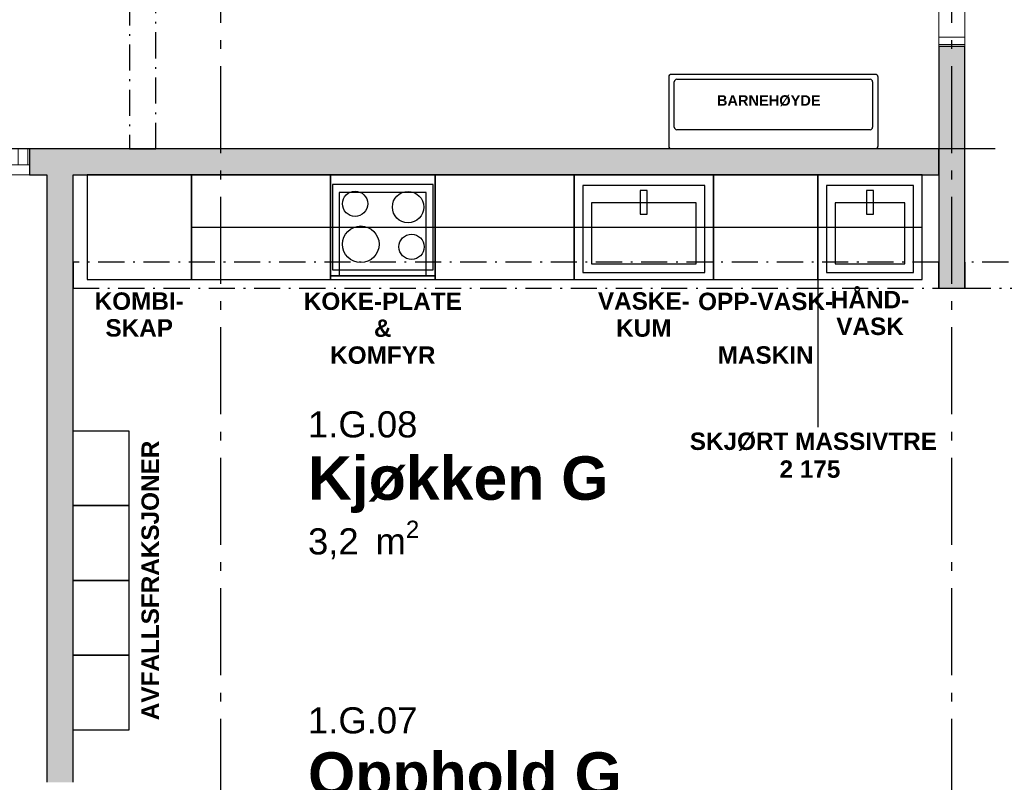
# Model space of a CAD drawing. Header units: millimetres. Extents: x 269 to 62306, y -15633 to 20300.
# Tile 42 of 90: x 43543 to 49202, y -10765 to -6383. Entities that reach past the tile are written whole.
import ezdxf
from ezdxf.enums import TextEntityAlignment as Align

# ---------------------------------------------------------------- set-up
doc = ezdxf.new("R2010")
doc.units = ezdxf.units.MM
doc.header["$LTSCALE"] = 0.5
doc.header["$MEASUREMENT"] = 0
for name, pattern in [('Akselinje', [1500, 1000, -200, 100, -200]), ('Over snittplan', [520, 300, -100, 20, -100]), ('PLINE', [0])]:
    doc.linetypes.add(name, pattern=pattern)
doc.layers.add('234- Vinduer_ dører_ porter(Nye konstruksjoner)', color=7, linetype='Continuous', lineweight=0)
for name, color, linetype in [('241- Bærende innervegger (Skravur)(Nye konstruksjoner)', 7, 'Continuous'), ('241- Bærende innervegger(Nye konstruksjoner)', 7, 'Continuous'), ('242- Ikke-bærende innervegger (Skravur)(Nye konstruksjoner)', 7, 'Continuous'), ('242- Ikke-bærende innervegger(Nye konstruksjoner)', 7, 'Continuous'), ('244- Vinduer_ dører_ foldevegger(Nye konstruksjoner)', 7, 'Continuous'), ('245- Skjørt tekst', 7, 'Continuous'), ('245- Skjørt(Nye konstruksjoner)', 7, 'Continuous'), ('273- Kjøkkeninnredning tekst(Nye konstruksjoner)', 7, 'Continuous'), ('273- Kjøkkeninnredning(Nye konstruksjoner)', 7, 'Continuous'), ('315---A Utstyr for sanitærinstallasjoner(Nye konstruksjoner)', 7, 'Continuous'), ('68-- Inventar (løst)(Nye konstruksjoner)', 7, 'Continuous'), ('82-- Modullinjer(Nye konstruksjoner)', 7, 'Continuous'), ('852- Teknisk_symbolsk informasjon_ bygning(Nye konstruksjoner)', 7, 'Continuous'), ('862- M___Nettoareal(Nye konstruksjoner)', 7, 'Continuous'), ('862- M___Nettoareal(Tekst)(Nye konstruksjoner)', 7, 'Continuous'), ('Sanitærlabel', 7, 'Continuous')]:
    doc.layers.add(name, color=color, linetype=linetype)
doc.styles.add('GENERATED_STYLE_1', font='Arial.ttf')
doc.styles.add('GENERATED_STYLE_2', font='Arial Bold.ttf')

# ---------------------------------------------------------------- blocks, each defined once
blk = doc.blocks.new('Innebygget ovn_2')
at = {"layer": '273- Kjøkkeninnredning(Nye konstruksjoner)', "linetype": 'PLINE'}
for p, q in [((550, 500), (50, 500)), ((50, 500), (50, 20)), ((550, 20), (550, 500))]:
    blk.add_line(p, q, dxfattribs=at)
at = {"layer": '273- Kjøkkeninnredning(Nye konstruksjoner)', "linetype": 'PLINE', "flags": 128}
blk.add_lwpolyline([(0, 20), (0, 0), (600, 0), (600, 20)], close=True, dxfattribs=at)
blk = doc.blocks.new('Opphold G_1.G.07_44', base_point=(46085.5, -10731.9))
at = {"layer": '862- M___Nettoareal(Tekst)(Nye konstruksjoner)', "insert": (45200, -10962.6), "char_height": 150, "attachment_point": 1, "style": 'GENERATED_STYLE_1'}
blk.add_mtext('\\A1;{\\pql;\\pt0,100;\\fArial|b0|i0|c0|p0;\\W1.000000;49,2\\fArial|b0|i0|c0|p0;\\W1.000000;\\A1{\\H.66x;\\S^  ;}\\fArial|b0|i0|c0|p0;\\W1.000000; m\\fArial|b0|i0|c0|p0;\\W1.000000;\\A1{\\H.66x;\\S2^  ;}}', dxfattribs=at)
at = {"layer": '862- M___Nettoareal(Tekst)(Nye konstruksjoner)'}
for tag, height, style, p in [('ROOM_NUMBER', 150, 'GENERATED_STYLE_1', (45200, -10334)), ('ROOM_NAME', 250, 'GENERATED_STYLE_2', (45200, -10592.6))]:
    blk.add_attdef(tag, text='', height=height, dxfattribs=dict(at, style=style)).set_placement(p, align=Align.TOP_LEFT)
blk = doc.blocks.new('Kjøkken G_1.G.08_47', base_point=(46047.9, -9030.9))
at = {"layer": '862- M___Nettoareal(Tekst)(Nye konstruksjoner)', "insert": (45200, -9261.6), "char_height": 150, "attachment_point": 1, "style": 'GENERATED_STYLE_1'}
blk.add_mtext('\\A1;{\\pql;\\pt0,100;\\fArial|b0|i0|c0|p0;\\W1.000000;3,2\\fArial|b0|i0|c0|p0;\\W1.000000;\\A1{\\H.66x;\\S^  ;}\\fArial|b0|i0|c0|p0;\\W1.000000; m\\fArial|b0|i0|c0|p0;\\W1.000000;\\A1{\\H.66x;\\S2^  ;}}', dxfattribs=at)
at = {"layer": '862- M___Nettoareal(Tekst)(Nye konstruksjoner)'}
for tag, height, style, p in [('ROOM_NUMBER', 150, 'GENERATED_STYLE_1', (45200, -8633)), ('ROOM_NAME', 250, 'GENERATED_STYLE_2', (45200, -8891.6))]:
    blk.add_attdef(tag, text='', height=height, dxfattribs=dict(at, style=style)).set_placement(p, align=Align.TOP_LEFT)
blk = doc.blocks.new('Fellesareal_1.G.06_78', base_point=(46513.6, -5349.6))
at = {"layer": '862- M___Nettoareal(Tekst)(Nye konstruksjoner)', "insert": (45627.3, -5580.3), "char_height": 150, "attachment_point": 1, "style": 'GENERATED_STYLE_1'}
blk.add_mtext('\\A1;{\\pql;\\pt0,100;\\fArial|b0|i0|c0|p0;\\W1.000000;25,4\\fArial|b0|i0|c0|p0;\\W1.000000;\\A1{\\H.66x;\\S^  ;}\\fArial|b0|i0|c0|p0;\\W1.000000; m\\fArial|b0|i0|c0|p0;\\W1.000000;\\A1{\\H.66x;\\S2^  ;}}', dxfattribs=at)
at = {"layer": '862- M___Nettoareal(Tekst)(Nye konstruksjoner)'}
for tag, height, style, p in [('ROOM_NUMBER', 150, 'GENERATED_STYLE_1', (45627.3, -4951.8)), ('ROOM_NAME', 250, 'GENERATED_STYLE_2', (45627.3, -5210.3))]:
    blk.add_attdef(tag, text='', height=height, dxfattribs=dict(at, style=style)).set_placement(p, align=Align.TOP_LEFT)
blk = doc.blocks.new('Vindu_11')
at = {"layer": '234- Vinduer_ dører_ porter(Nye konstruksjoner)', "linetype": 'PLINE'}
for p, q in [((-705, 0), (705, 0)), ((-705, 0), (-695, 0)), ((-695, 0), (-639, 0)), ((-695, -92), (-695, 0)), ((-639, 0), (-639, -92)), ((-639, 0), (639, 0)), ((639, -92), (639, 0)), ((639, 0), (695, 0)), ((695, 0), (705, 0)), ((695, -92), (695, 0)), ((-695, -92), (-705, -92)), ((-639, -92), (-695, -92)), ((639, -92), (-639, -92)), ((695, -92), (639, -92)), ((705, -92), (695, -92)), ((-705, -150), (705, -150))]:
    blk.add_line(p, q, dxfattribs=at)
at = {"layer": '244- Vinduer_ dører_ foldevegger(Nye konstruksjoner)', "linetype": 'PLINE'}
for p, q in [((-705, 0), (-705, -92)), ((-705, 0), (-705, -92)), ((705, 0), (705, -92)), ((705, 0), (705, -92)), ((-705, -92), (-705, -150)), ((705, -92), (705, -150))]:
    blk.add_line(p, q, dxfattribs=at)
blk = doc.blocks.new('Vindustempel_5')
at = {"layer": '852- Teknisk_symbolsk informasjon_ bygning(Nye konstruksjoner)', "char_height": 100, "attachment_point": 1, "style": 'GENERATED_STYLE_1'}
for s, insert in [('\\A1;{\\pql;\\pt0,100;\\fArial|b0|i0|c0|p0;\\W1.000000;1\xa0390\\fArial|b0|i0|c0|p0;\\W1.000000;\\A1{\\H.66x;\\S^  ;}\\fArial|b0|i0|c0|p0;\\W1.000000;\\fArial|b0|i0|c0|p0;\\W1.000000;\\A1{\\H.66x;\\S^  ;}}', (-190.8, -230)), ('\\A1;{\\pql;\\pt0,100;\\fArial|b0|i0|c0|p0;\\W1.000000;x2\xa0090\\fArial|b0|i0|c0|p0;\\W1.000000;\\A1{\\H.66x;\\S^  ;}\\fArial|b0|i0|c0|p0;\\W1.000000;\\fArial|b0|i0|c0|p0;\\W1.000000;\\A1{\\H.66x;\\S^  ;}}', (152.4, -230)), ('\\A1;{\\pql;\\pt0,100;\\fArial|b0|i0|c0|p0;\\W1.000000;0\\fArial|b0|i0|c0|p0;\\W1.000000;\\A1{\\H.66x;\\S^  ;}\\fArial|b0|i0|c0|p0;\\W1.000000;\\fArial|b0|i0|c0|p0;\\W1.000000;\\A1{\\H.66x;\\S^  ;}}', (-190.8, -387.1))]:
    blk.add_mtext(s, dxfattribs=dict(at, insert=insert))
at = {"layer": '852- Teknisk_symbolsk informasjon_ bygning(Nye konstruksjoner)', "style": 'GENERATED_STYLE_1'}
for tag, p in [('strUnitPrefix', (-564.2, -230)), ('strSillPrefix', (-564.2, -387.1))]:
    blk.add_attdef(tag, text='', height=100, dxfattribs=at).set_placement(p, align=Align.TOP_LEFT)
blk = doc.blocks.new('Dør med sidefelt på side 2_8')
at = {"layer": '234- Vinduer_ dører_ porter(Nye konstruksjoner)', "linetype": 'PLINE'}
for p, q in [((1202, 0), (1202, 860)), ((-1245, 0), (-1255, 0)), ((-1255, 0), (-1255, -150)), ((-1202, 0), (-1245, 0)), ((-1245, 0), (-1245, -150)), ((-1202, -150), (-1202, 0)), ((342, 0), (299, 0)), ((299, 0), (299, -150)), ((342, 0), (1202, 0)), ((342, -150), (342, 0)), ((1245, 0), (1202, 0)), ((1202, 0), (1202, -150)), ((1245, 0), (1255, 0)), ((1245, -150), (1245, 0)), ((1255, 0), (1255, -150)), ((-1245, -150), (-1255, -150)), ((-1245, -150), (-1202, -150)), ((1202, -150), (-1202, -150)), ((299, -150), (342, -150)), ((1202, -150), (1245, -150)), ((1245, -150), (1255, -150))]:
    blk.add_line(p, q, dxfattribs=at)
at = {"layer": '234- Vinduer_ dører_ porter(Nye konstruksjoner)', "linetype": 'PLINE', "flags": 128}
blk.add_lwpolyline([(-1202, -150), (299, -150), (299, 0), (-1202, 0)], close=True, dxfattribs=at)
at = {"layer": '234- Vinduer_ dører_ porter(Nye konstruksjoner)', "linetype": 'PLINE'}
blk.add_arc((1202, 0), 860, 90, 180, dxfattribs=at)
at = {"layer": '244- Vinduer_ dører_ foldevegger(Nye konstruksjoner)', "linetype": 'PLINE'}
for p, q in [((-1255, 0), (-1255, -150)), ((-1255, 0), (-1255, -150)), ((1255, 0), (1255, -150)), ((1255, 0), (1255, -150))]:
    blk.add_line(p, q, dxfattribs=at)
blk = doc.blocks.new('Standard grid marker_7')
at = {"layer": '82-- Modullinjer(Nye konstruksjoner)', "linetype": 'Akselinje'}
blk.add_line((200, 0), (13700, 0), dxfattribs=at)
at = {"layer": '82-- Modullinjer(Nye konstruksjoner)', "style": 'GENERATED_STYLE_2'}
blk.add_attdef('AC_MarkerText_1', text='', height=250, rotation=270, dxfattribs=at).set_placement((-117.9, -57.1), align=Align.TOP_CENTER)
blk = doc.blocks.new('Standard grid marker_6')
at = {"layer": '82-- Modullinjer(Nye konstruksjoner)', "linetype": 'Akselinje'}
blk.add_line((200, 0), (13900, 0), dxfattribs=at)
at = {"layer": '82-- Modullinjer(Nye konstruksjoner)', "style": 'GENERATED_STYLE_2'}
blk.add_attdef('AC_MarkerText_1', text='', height=250, rotation=270, dxfattribs=at).set_placement((-117.9, -57.1), align=Align.TOP_CENTER)
blk = doc.blocks.new('Servant_3')
at = {"layer": '315---A Utstyr for sanitærinstallasjoner(Nye konstruksjoner)', "linetype": 'PLINE'}
for p, q in [((-555, -110), (555, -110)), ((-570, -385), (-570, -125)), ((570, -125), (570, -385)), ((555, -400), (-555, -400))]:
    blk.add_line(p, q, dxfattribs=at)
at = {"layer": '315---A Utstyr for sanitærinstallasjoner(Nye konstruksjoner)', "linetype": 'PLINE', "flags": 128}
blk.add_lwpolyline([(-585, 0), (585, 0, -0.414214), (600, -15), (600, -415, -0.414214), (585, -430), (-585, -430, -0.414214), (-600, -415), (-600, -15, -0.414214)], format="xyb", close=True, dxfattribs=at)
at = {"layer": '315---A Utstyr for sanitærinstallasjoner(Nye konstruksjoner)', "linetype": 'PLINE'}
for centre, start, end in [((-555, -125), 90, 180), ((555, -125), 0, 90), ((-555, -385), 180, 270), ((555, -385), 270, 0)]:
    blk.add_arc(centre, 15, start, end, dxfattribs=at)
blk = doc.blocks.new('Standard grid marker_5')
at = {"layer": '82-- Modullinjer(Nye konstruksjoner)', "linetype": 'Akselinje'}
blk.add_line((200, 0), (53500, 0), dxfattribs=at)
at = {"layer": '82-- Modullinjer(Nye konstruksjoner)', "style": 'GENERATED_STYLE_2'}
blk.add_attdef('AC_MarkerText_1', text='', height=250, rotation=180, dxfattribs=at).set_placement((54000, -239.3), align=Align.TOP_CENTER)
blk = doc.blocks.new('Underskap')
at = {"layer": '273- Kjøkkeninnredning(Nye konstruksjoner)', "linetype": 'PLINE'}
for p, q in [((800, 0), (0, 0)), ((0, 0), (0, -600)), ((800, 0), (0, 0)), ((800, -600), (800, 0)), ((0, -600), (800, -600)), ((0, -600), (800, -600))]:
    blk.add_line(p, q, dxfattribs=at)
blk = doc.blocks.new('Underskap_2')
at = {"layer": '273- Kjøkkeninnredning(Nye konstruksjoner)', "linetype": 'PLINE'}
for p, q in [((800, 0), (0, 0)), ((0, 0), (0, -600)), ((800, 0), (0, 0)), ((800, -600), (800, 0)), ((750, -60), (50, -60)), ((50, -60), (50, -560)), ((750, -560), (750, -60)), ((700, -160), (100, -160)), ((100, -160), (100, -510)), ((700, -510), (700, -160)), ((50, -560), (750, -560)), ((100, -510), (700, -510)), ((0, -600), (800, -600)), ((0, -600), (800, -600))]:
    blk.add_line(p, q, dxfattribs=at)
at = {"layer": '273- Kjøkkeninnredning(Nye konstruksjoner)', "linetype": 'PLINE', "flags": 128}
blk.add_lwpolyline([(380, -225), (420, -225), (420, -90), (380, -90)], close=True, dxfattribs=at)
blk = doc.blocks.new('Høyskap')
at = {"layer": '273- Kjøkkeninnredning(Nye konstruksjoner)', "linetype": 'PLINE', "flags": 128}
blk.add_lwpolyline([(0, -600), (600, -600), (600, 0), (0, 0)], close=True, dxfattribs=at)
blk = doc.blocks.new('Underskap_3')
at = {"layer": '273- Kjøkkeninnredning(Nye konstruksjoner)', "linetype": 'PLINE'}
for p, q in [((600, 0), (0, 0)), ((0, 0), (0, -600)), ((600, 0), (0, 0)), ((600, -600), (600, 0)), ((0, -600), (600, -600)), ((0, -600), (600, -600))]:
    blk.add_line(p, q, dxfattribs=at)
blk = doc.blocks.new('Overskap')
at = {"layer": '273- Kjøkkeninnredning(Nye konstruksjoner)', "linetype": 'PLINE', "flags": 128}
blk.add_lwpolyline([(0, -300), (800, -300), (800, 0), (0, 0)], close=True, dxfattribs=at)
blk = doc.blocks.new('Overskap_2')
at = {"layer": '273- Kjøkkeninnredning(Nye konstruksjoner)', "linetype": 'PLINE', "flags": 128}
blk.add_lwpolyline([(0, -300), (600, -300), (600, 0), (0, 0)], close=True, dxfattribs=at)
blk = doc.blocks.new('Underskap_5')
at = {"layer": '273- Kjøkkeninnredning(Nye konstruksjoner)', "linetype": 'PLINE'}
for p, q in [((600, 0), (0, 0)), ((0, 0), (0, -600)), ((600, 0), (0, 0)), ((600, -600), (600, 0)), ((550, -60), (50, -60)), ((50, -60), (50, -560)), ((550, -560), (550, -60)), ((500, -160), (100, -160)), ((100, -160), (100, -510)), ((500, -510), (500, -160)), ((50, -560), (550, -560)), ((100, -510), (500, -510)), ((0, -600), (600, -600)), ((0, -600), (600, -600))]:
    blk.add_line(p, q, dxfattribs=at)
at = {"layer": '273- Kjøkkeninnredning(Nye konstruksjoner)', "linetype": 'PLINE', "flags": 128}
blk.add_lwpolyline([(280, -225), (320, -225), (320, -90), (280, -90)], close=True, dxfattribs=at)
blk = doc.blocks.new('Innebygget koketopp')
at = {"layer": '273- Kjøkkeninnredning(Nye konstruksjoner)', "linetype": 'PLINE'}
for p, q in [((0, 600), (600, 600)), ((0, 0), (600, 0))]:
    blk.add_line(p, q, dxfattribs=at)
at = {"layer": '273- Kjøkkeninnredning(Nye konstruksjoner)', "linetype": 'PLINE', "flags": 128}
blk.add_lwpolyline([(10, 55), (590, 55), (590, 545), (10, 545)], close=True, dxfattribs=at)
at = {"layer": '273- Kjøkkeninnredning(Nye konstruksjoner)', "linetype": 'PLINE'}
for centre, radius in [((140.5, 434.75), 72.5), ((445, 415.64), 90), ((173.56, 202), 105), ((465.3, 187.3), 72.5)]:
    blk.add_circle(centre, radius, dxfattribs=at)
blk = doc.blocks.new('Underskap_4')
at = {"layer": '273- Kjøkkeninnredning(Nye konstruksjoner)', "linetype": 'PLINE'}
for p, q in [((600, 0), (0, 0)), ((0, 0), (0, -580)), ((600, 0), (0, 0)), ((600, -580), (600, 0)), ((0, -580), (600, -580)), ((0, -600), (600, -600))]:
    blk.add_line(p, q, dxfattribs=at)
blk = doc.blocks.new('Label_6', base_point=(48130, -7925))
at = {"layer": '245- Skjørt tekst', "linetype": 'PLINE'}
for p, q in [((48130, -7826), (48130, -8024)), ((48130, -8024), (48130, -8725))]:
    blk.add_line(p, q, dxfattribs=at)
at = {"layer": '245- Skjørt tekst', "char_height": 100, "attachment_point": 2, "style": 'GENERATED_STYLE_2'}
for s, insert in [('\\A1;{\\pqc;\\pt0,1000;\\fArial|b1|i0|c0|p0;\\W1.000000;SKJØRT MASSIVTRE\\fArial|b1|i0|c0|p0;\\W1.000000;\\A1{\\H.66x;\\S^  ;}\\fArial|b1|i0|c0|p0;\\W1.000000;\\fArial|b1|i0|c0|p0;\\W1.000000;\\A1{\\H.66x;\\S^  ;}\\fArial|b1|i0|c0|p0;\\W1.000000; \\fArial|b1|i0|c0|p0;\\W1.000000;\\fArial|b1|i0|c0|p0;\\W1.000000;\\fArial|b1|i0|c0|p0;\\W1.000000;\\fArial|b1|i0|c0|p0;\\W1.000000;\\fArial|b1|i0|c0|p0;\\W1.000000;\\fArial|b1|i0|c0|p0;\\W1.000000;\\fArial|b1|i0|c0|p0;\\W1.000000;\\fArial|b1|i0|c0|p0;\\W1.000000;\\fArial|b1|i0|c0|p0;\\W1.000000;\\fArial|b1|i0|c0|p0;\\W1.000000;\\fArial|b1|i0|c0|p0;\\W1.000000;\\fArial|b1|i0|c0|p0;\\W1.000000;\\fArial|b1|i0|c0|p0;\\W1.000000;\\fArial|b1|i0|c0|p0;\\W1.000000;\\fArial|b1|i0|c0|p0;\\W1.000000;\\fArial|b1|i0|c0|p0;\\W1.000000;\\fArial|b1|i0|c0|p0;\\W1.000000;\\fArial|b1|i0|c0|p0;\\W1.000000;\\fArial|b1|i0|c0|p0;\\W1.000000;\\fArial|b1|i0|c0|p0;\\W1.000000;\\fArial|b1|i0|c0|p0;\\W1.000000;\\fArial|b1|i0|c0|p0;\\W1.000000;\\fArial|b1|i0|c0|p0;\\W1.000000;\\fArial|b1|i0|c0|p0;\\W1.000000;\\fArial|b1|i0|c0|p0;\\W1.000000;\\fArial|b1|i0|c0|p0;\\W1.000000;\\fArial|b1|i0|c0|p0;\\W1.000000;\\fArial|b1|i0|c0|p0;\\W1.000000;\\fArial|b1|i0|c0|p0;\\W1.000000;\\fArial|b1|i0|c0|p0;\\W1.000000;\\fArial|b1|i0|c0|p0;\\W1.000000;\\fArial|b1|i0|c0|p0;\\W1.000000;\\fArial|b1|i0|c0|p0;\\W1.000000;\\fArial|b1|i0|c0|p0;\\W1.000000;\\fArial|b1|i0|c0|p0;\\W1.000000;\\fArial|b1|i0|c0|p0;\\W1.000000;\\fArial|b1|i0|c0|p0;\\W1.000000;\\fArial|b1|i0|c0|p0;\\W1.000000;\\fArial|b1|i0|c0|p0;\\W1.000000;\\fArial|b1|i0|c0|p0;\\W1.000000;\\fArial|b1|i0|c0|p0;\\W1.000000;\\fArial|b1|i0|c0|p0;\\W1.000000;\\fArial|b1|i0|c0|p0;\\W1.000000;}', (48130, -8755)), ('\\A1;{\\pqc;\\pt0,1000;\\fArial|b1|i0|c0|p0;\\W1.000000;2\xa0175 \\fArial|b1|i0|c0|p0;\\W1.000000;\\A1{\\H.66x;\\S^  ;}\\fArial|b1|i0|c0|p0;\\W1.000000;\\fArial|b1|i0|c0|p0;\\W1.000000;\\A1{\\H.66x;\\S^  ;}\\fArial|b1|i0|c0|p0;\\W1.000000;\\fArial|b1|i0|c0|p0;\\W1.000000;\\fArial|b1|i0|c0|p0;\\W1.000000;\\fArial|b1|i0|c0|p0;\\W1.000000;\\fArial|b1|i0|c0|p0;\\W1.000000;\\fArial|b1|i0|c0|p0;\\W1.000000;\\fArial|b1|i0|c0|p0;\\W1.000000;\\fArial|b1|i0|c0|p0;\\W1.000000;\\fArial|b1|i0|c0|p0;\\W1.000000;\\fArial|b1|i0|c0|p0;\\W1.000000;\\fArial|b1|i0|c0|p0;\\W1.000000;\\fArial|b1|i0|c0|p0;\\W1.000000;\\fArial|b1|i0|c0|p0;\\W1.000000;\\fArial|b1|i0|c0|p0;\\W1.000000;\\fArial|b1|i0|c0|p0;\\W1.000000;\\fArial|b1|i0|c0|p0;\\W1.000000;\\fArial|b1|i0|c0|p0;\\W1.000000;\\fArial|b1|i0|c0|p0;\\W1.000000;\\fArial|b1|i0|c0|p0;\\W1.000000;\\fArial|b1|i0|c0|p0;\\W1.000000;\\fArial|b1|i0|c0|p0;\\W1.000000;\\fArial|b1|i0|c0|p0;\\W1.000000;\\fArial|b1|i0|c0|p0;\\W1.000000;\\fArial|b1|i0|c0|p0;\\W1.000000;\\fArial|b1|i0|c0|p0;\\W1.000000;\\fArial|b1|i0|c0|p0;\\W1.000000;\\fArial|b1|i0|c0|p0;\\W1.000000;\\fArial|b1|i0|c0|p0;\\W1.000000;\\fArial|b1|i0|c0|p0;\\W1.000000;\\fArial|b1|i0|c0|p0;\\W1.000000;\\fArial|b1|i0|c0|p0;\\W1.000000;\\fArial|b1|i0|c0|p0;\\W1.000000;\\fArial|b1|i0|c0|p0;\\W1.000000;\\fArial|b1|i0|c0|p0;\\W1.000000;\\fArial|b1|i0|c0|p0;\\W1.000000;\\fArial|b1|i0|c0|p0;\\W1.000000;\\fArial|b1|i0|c0|p0;\\W1.000000;\\fArial|b1|i0|c0|p0;\\W1.000000;\\fArial|b1|i0|c0|p0;\\W1.000000;\\fArial|b1|i0|c0|p0;\\W1.000000;\\fArial|b1|i0|c0|p0;\\W1.000000;\\fArial|b1|i0|c0|p0;\\W1.000000;\\fArial|b1|i0|c0|p0;\\W1.000000;\\fArial|b1|i0|c0|p0;\\W1.000000;}', (48130, -8915))]:
    blk.add_mtext(s, dxfattribs=dict(at, insert=insert))
blk = doc.blocks.new('Label_37', base_point=(47875, -6910))
at = {"layer": 'Sanitærlabel', "insert": (47875, -6816.7), "char_height": 60, "attachment_point": 2, "style": 'GENERATED_STYLE_2'}
blk.add_mtext('\\A1;{\\pqc;\\pt0,241000;\\fArial|b1|i0|c0|p0;\\W1.000000;BARNEHØYDE \\fArial|b1|i0|c0|p0;\\W1.000000;\\A1{\\H.66x;\\S^  ;}\\fArial|b1|i0|c0|p0;\\W1.000000;\\fArial|b1|i0|c0|p0;\\W1.000000;\\A1{\\H.66x;\\S^  ;}\\fArial|b1|i0|c0|p0;\\W1.000000;\\fArial|b1|i0|c0|p0;\\W1.000000;\\fArial|b1|i0|c0|p0;\\W1.000000;\\fArial|b1|i0|c0|p0;\\W1.000000;\\fArial|b1|i0|c0|p0;\\W1.000000;\\fArial|b1|i0|c0|p0;\\W1.000000;\\fArial|b1|i0|c0|p0;\\W1.000000;\\fArial|b1|i0|c0|p0;\\W1.000000;\\fArial|b1|i0|c0|p0;\\W1.000000;\\fArial|b1|i0|c0|p0;\\W1.000000;\\fArial|b1|i0|c0|p0;\\W1.000000;\\fArial|b1|i0|c0|p0;\\W1.000000;\\fArial|b1|i0|c0|p0;\\W1.000000;\\fArial|b1|i0|c0|p0;\\W1.000000;\\fArial|b1|i0|c0|p0;\\W1.000000;\\fArial|b1|i0|c0|p0;\\W1.000000;\\fArial|b1|i0|c0|p0;\\W1.000000;\\fArial|b1|i0|c0|p0;\\W1.000000;\\fArial|b1|i0|c0|p0;\\W1.000000;\\fArial|b1|i0|c0|p0;\\W1.000000;\\fArial|b1|i0|c0|p0;\\W1.000000;\\fArial|b1|i0|c0|p0;\\W1.000000;\\fArial|b1|i0|c0|p0;\\W1.000000;\\fArial|b1|i0|c0|p0;\\W1.000000;\\fArial|b1|i0|c0|p0;\\W1.000000;\\fArial|b1|i0|c0|p0;\\W1.000000;\\fArial|b1|i0|c0|p0;\\W1.000000;\\fArial|b1|i0|c0|p0;\\W1.000000;\\fArial|b1|i0|c0|p0;\\W1.000000;\\fArial|b1|i0|c0|p0;\\W1.000000;\\fArial|b1|i0|c0|p0;\\W1.000000;\\fArial|b1|i0|c0|p0;\\W1.000000;\\fArial|b1|i0|c0|p0;\\W1.000000;\\fArial|b1|i0|c0|p0;\\W1.000000;\\fArial|b1|i0|c0|p0;\\W1.000000;\\fArial|b1|i0|c0|p0;\\W1.000000;\\fArial|b1|i0|c0|p0;\\W1.000000;\\fArial|b1|i0|c0|p0;\\W1.000000;\\fArial|b1|i0|c0|p0;\\W1.000000;\\fArial|b1|i0|c0|p0;\\W1.000000;\\fArial|b1|i0|c0|p0;\\W1.000000;\\fArial|b1|i0|c0|p0;\\W1.000000;\\fArial|b1|i0|c0|p0;\\W1.000000;\\fArial|b1|i0|c0|p0;\\W1.000000;}', dxfattribs=at)

msp = doc.modelspace()

# ---------------------------------------------------------------- hatches: boundary and pattern name
at = {"layer": '241- Bærende innervegger (Skravur)(Nye konstruksjoner)', "linetype": 'Continuous'}
for points in [[(48825, -7925), (48975, -7925), (48975, -6535), (48825, -6535)], [(43850, -7275), (43700, -7275), (43700, -10765), (43850, -10765)]]:
    msp.add_hatch(color=256, dxfattribs=at).paths.add_polyline_path(points)
at = {"layer": '242- Ikke-bærende innervegger (Skravur)(Nye konstruksjoner)', "linetype": 'Continuous'}
msp.add_hatch(color=256, dxfattribs=at).paths.add_polyline_path([(48825, -7125), (43600, -7125), (43600, -7275), (48825, -7275)])

# ---------------------------------------------------------------- linework, layer by layer
at = {"layer": '241- Bærende innervegger(Nye konstruksjoner)', "linetype": 'PLINE'}
msp.add_line((48825, -6535), (48975, -6535), dxfattribs=at)
at = {"layer": '241- Bærende innervegger(Nye konstruksjoner)', "linetype": 'PLINE', "flags": 128}
for points in [[(48825, -6535), (48825, -7925)], [(48975, -7925), (48975, -6535)], [(43700, -7275), (43700, -10765)], [(43850, -10765), (43850, -7275)], [(48825, -7925), (48975, -7925)]]:
    msp.add_lwpolyline(points, dxfattribs=at)
at = {"layer": '242- Ikke-bærende innervegger(Nye konstruksjoner)', "linetype": 'PLINE'}
for p, q in [((43600, -7125), (43600, -7217)), ((43600, -7217), (43600, -7275))]:
    msp.add_line(p, q, dxfattribs=at)
at = {"layer": '242- Ikke-bærende innervegger(Nye konstruksjoner)', "linetype": 'PLINE', "flags": 128}
for points in [[(48825, -7125), (43600, -7125)], [(48825, -7275), (48825, -7125)], [(43600, -7275), (43700, -7275)], [(43850, -7275), (48825, -7275)]]:
    msp.add_lwpolyline(points, dxfattribs=at)
at = {"layer": '245- Skjørt(Nye konstruksjoner)', "linetype": 'Over snittplan', "flags": 128}
for points in [[(44175, -3925), (44175, -7125)], [(44325, -7125), (44325, -3925)], [(44175, -7125), (44325, -7125)], [(48825, -7775), (43850, -7775)], [(43850, -7775), (43850, -7925)], [(48825, -7925), (48825, -7775)], [(50525, -7775), (48975, -7775)], [(48975, -7775), (48975, -7925)], [(43850, -7925), (48825, -7925)], [(48975, -7925), (50525, -7925)]]:
    msp.add_lwpolyline(points, dxfattribs=at)
at = {"layer": '68-- Inventar (løst)(Nye konstruksjoner)', "linetype": 'PLINE', "flags": 128}
for points in [[(44170, -8745), (44170, -9175), (43850, -9175), (43850, -8745)], [(44170, -9175), (44170, -9605), (43850, -9605), (43850, -9175)], [(44170, -9605), (44170, -10035), (43850, -10035), (43850, -9605)], [(44170, -10035), (44170, -10465), (43850, -10465), (43850, -10035)]]:
    msp.add_lwpolyline(points, close=True, dxfattribs=at)

# ---------------------------------------------------------------- block references
at = {"layer": '244- Vinduer_ dører_ foldevegger(Nye konstruksjoner)', "linetype": 'PLINE', "zscale": 1000, "rotation": 90}
msp.add_blockref('Dør med sidefelt på side 2_8', (48825, -5280), dxfattribs=at)
at = {"layer": '244- Vinduer_ dører_ foldevegger(Nye konstruksjoner)', "linetype": 'PLINE', "xscale": -1, "zscale": 1000}
msp.add_blockref('Vindu_11', (42895, -7125), dxfattribs=at)
at = {"layer": '245- Skjørt tekst', "linetype": 'PLINE'}
msp.add_blockref('Label_6', (48130, -7925), dxfattribs=at)
at = {"layer": '273- Kjøkkeninnredning(Nye konstruksjoner)', "linetype": 'PLINE', "zscale": 1000}
for name, p in [('Høyskap', (43930, -7275)), ('Underskap', (44530, -7275)), ('Overskap', (44530, -7275)), ('Overskap_2', (45330, -7275)), ('Innebygget koketopp', (45330, -7875)), ('Underskap_4', (45330, -7275)), ('Underskap', (45930, -7275)), ('Overskap', (45930, -7275)), ('Underskap_2', (46730, -7275)), ('Overskap', (46730, -7275)), ('Underskap_3', (47530, -7275)), ('Overskap_2', (47530, -7275)), ('Underskap_5', (48130, -7275)), ('Overskap_2', (48130, -7275)), ('Innebygget ovn_2', (45330, -7875))]:
    msp.add_blockref(name, p, dxfattribs=at)
at = {"layer": '315---A Utstyr for sanitærinstallasjoner(Nye konstruksjoner)', "linetype": 'PLINE', "zscale": 1000, "rotation": 180}
msp.add_blockref('Servant_3', (47875, -7125), dxfattribs=at)
at = {"layer": '82-- Modullinjer(Nye konstruksjoner)', "linetype": 'PLINE', "zscale": 1000}
for name, p, rotation in [('Standard grid marker_6', (48900, -14100), 90), ('Standard grid marker_7', (44700, -14100), 90), ('Standard grid marker_5', (54600, -7125), 180)]:
    msp.add_blockref(name, p, dxfattribs=dict(at, rotation=rotation))
at = {"layer": '852- Teknisk_symbolsk informasjon_ bygning(Nye konstruksjoner)'}
ref = msp.add_blockref('Vindustempel_5', (42895, -7125), dxfattribs=at)
ref.add_attrib('strUnitPrefix', 'BxH:', dxfattribs={"color": 7, "height": 100, "style": 'GENERATED_STYLE_1'}).set_placement((42330.8, -7355), align=Align.TOP_LEFT)
ref.add_attrib('strSillPrefix', 'Bh.:', dxfattribs={"color": 7, "height": 100, "style": 'GENERATED_STYLE_1'}).set_placement((42330.8, -7512.1), align=Align.TOP_LEFT)
at = {"layer": '862- M___Nettoareal(Nye konstruksjoner)', "linetype": 'Continuous'}
ref = msp.add_blockref('Fellesareal_1.G.06_78', (46513.6, -5349.6), dxfattribs=at)
ref.add_attrib('ROOM_NAME', 'Fellesareal', dxfattribs={"layer": '862- M___Nettoareal(Tekst)(Nye konstruksjoner)', "color": 7, "height": 250, "style": 'GENERATED_STYLE_2'}).set_placement((45627.3, -5210.3), align=Align.TOP_LEFT)
ref.add_attrib('ROOM_NUMBER', '1.G.06', dxfattribs={"layer": '862- M___Nettoareal(Tekst)(Nye konstruksjoner)', "color": 7, "height": 150, "style": 'GENERATED_STYLE_1'}).set_placement((45627.3, -4951.8), align=Align.TOP_LEFT)
ref = msp.add_blockref('Kjøkken G_1.G.08_47', (46047.9, -9030.9), dxfattribs=at)
ref.add_attrib('ROOM_NAME', 'Kjøkken G', dxfattribs={"layer": '862- M___Nettoareal(Tekst)(Nye konstruksjoner)', "color": 7, "height": 250, "style": 'GENERATED_STYLE_2'}).set_placement((45200, -8891.6), align=Align.TOP_LEFT)
ref.add_attrib('ROOM_NUMBER', '1.G.08', dxfattribs={"layer": '862- M___Nettoareal(Tekst)(Nye konstruksjoner)', "color": 7, "height": 150, "style": 'GENERATED_STYLE_1'}).set_placement((45200, -8633), align=Align.TOP_LEFT)
ref = msp.add_blockref('Opphold G_1.G.07_44', (46085.5, -10731.9), dxfattribs=at)
ref.add_attrib('ROOM_NAME', 'Opphold G', dxfattribs={"layer": '862- M___Nettoareal(Tekst)(Nye konstruksjoner)', "color": 7, "height": 250, "style": 'GENERATED_STYLE_2'}).set_placement((45200, -10592.6), align=Align.TOP_LEFT)
ref.add_attrib('ROOM_NUMBER', '1.G.07', dxfattribs={"layer": '862- M___Nettoareal(Tekst)(Nye konstruksjoner)', "color": 7, "height": 150, "style": 'GENERATED_STYLE_1'}).set_placement((45200, -10334), align=Align.TOP_LEFT)
at = {"layer": 'Sanitærlabel', "linetype": 'PLINE'}
msp.add_blockref('Label_37', (47875, -6910), dxfattribs=at)

# ---------------------------------------------------------------- texts
at = {"layer": '273- Kjøkkeninnredning tekst(Nye konstruksjoner)', "linetype": 'Continuous', "char_height": 100, "attachment_point": 5, "style": 'GENERATED_STYLE_2'}
for s, insert, line_spacing_factor in [('\\A1;{\\pqc;\\fArial|b1|i0|c0|p0;\\W1.000000;HÅND-\\P\\pqc;\\fArial|b1|i0|c0|p0;\\W1.000000;VASK}', (48430, -8068.4), 0.921122), ('\\A1;{\\pqc;\\fArial|b1|i0|c0|p0;\\W1.000000;KOMBI-\\P\\pqc;\\fArial|b1|i0|c0|p0;\\W1.000000;SKAP}', (44230, -8077.3), 0.923773), ('\\A1;{\\pqc;\\fArial|b1|i0|c0|p0;\\W1.000000;VASKE-\\P\\pqc;\\fArial|b1|i0|c0|p0;\\W1.000000;KUM}', (47130, -8077.3), 0.933135)]:
    msp.add_mtext(s, dxfattribs=dict(at, insert=insert, line_spacing_factor=line_spacing_factor))
at = {"layer": '273- Kjøkkeninnredning tekst(Nye konstruksjoner)', "linetype": 'Continuous', "char_height": 100, "width": 600, "attachment_point": 5, "style": 'GENERATED_STYLE_2'}
for s, insert, line_spacing_factor in [('\\A1;{\\pqc;\\fArial|b1|i0|c0|p0;\\W1.000000;KOKE-PLATE &\\P\\pqc;\\fArial|b1|i0|c0|p0;\\W1.000000;KOMFYR}', (45630, -8155.8), 0.928519), ('\\A1;{\\pqc;\\fArial|b1|i0|c0|p0;\\W1.000000;OPP-VASK-\\P\\pqc;\\fArial|b1|i0|c0|p0;\\W1.000000;MASKIN}', (47830, -8155.9), 1.847547)]:
    msp.add_mtext(s, dxfattribs=dict(at, insert=insert, line_spacing_factor=line_spacing_factor))
at = {"layer": '273- Kjøkkeninnredning tekst(Nye konstruksjoner)', "linetype": 'Continuous', "insert": (44293.7, -9605), "char_height": 100, "attachment_point": 5, "rotation": 90, "style": 'GENERATED_STYLE_2'}
msp.add_mtext('\\A1;{\\pqc;\\fArial|b1|i0|c0|p0;\\W1.000000;AVFALLSFRAKSJONER}', dxfattribs=at)

doc.saveas('drawing.dxf')
